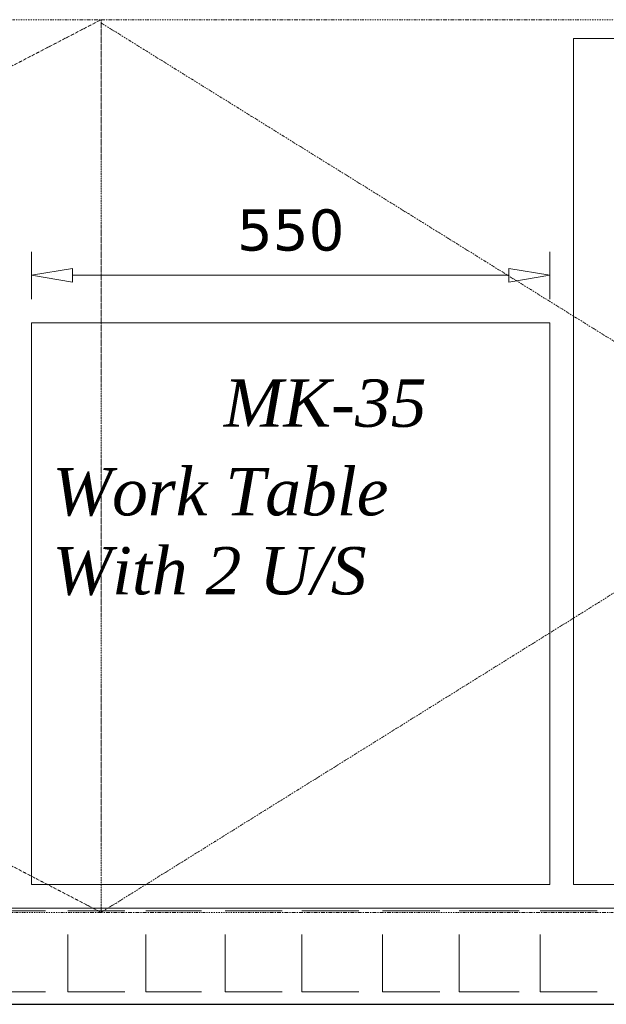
# Model space of a CAD drawing. Header units: millimetres. Extents: x 140304 to 319987, y -10756 to 142544.
# Tile 102 of 203: x 148169 to 148793, y 87578 to 88626. Entities that reach past the tile are written whole.
import ezdxf

# ---------------------------------------------------------------- set-up
doc = ezdxf.new("R2010")
doc.units = ezdxf.units.MM
doc.header["$LTSCALE"] = 10
doc.header["$PDMODE"] = 35
doc.header["$PDSIZE"] = -1000
doc.linetypes.add('DASHDOT', pattern=[1, 0.5, -0.25, 0, -0.25])
doc.layers.get('0').update_dxf_attribs({"linetype": 'CONTINUOUS'})
doc.layers.get('Defpoints').update_dxf_attribs({"color": 253, "linetype": 'CONTINUOUS'})
doc.layers.add('A wall', color=1, linetype='CONTINUOUS', lineweight=15)
doc.layers.add('EQUIPMENT', color=13, linetype='CONTINUOUS', lineweight=18)
doc.layers.add('hatch', color=7, linetype='CONTINUOUS', lineweight=0, true_color=0x919191)
doc.layers.add('TEXT', color=150, linetype='CONTINUOUS')
doc.styles.get("Standard").update_dxf_attribs({"font": 'verdana.ttf'})
doc.dimstyles.new('LBF 50', dxfattribs={"dimscale": 25, "dimtxt": 1.75, "dimasz": 1.75, "dimexe": 1, "dimexo": 1, "dimgap": 1, "dimtad": 1, "dimdec": 0, "dimrnd": 5, "dimzin": 12, "dimdsep": 46, "dimtxsty": 'Standard', "dimblk": 'CLOSEDBLANK', "dimcen": 0, "dimclrd": 256, "dimclre": 256, "dimclrt": 256, "dimadec": 0, "dimazin": 3, "dimtfac": 1, "dimtdec": 0, "dimtofl": 0, "dimtmove": 0, "dimatfit": 3, "dimldrblk": 'CLOSEDBLANK', "dimfxl": 0.18, "dimtolj": 1, "dimtzin": 0, "dimlwd": -1, "dimlwe": -1, "dimarcsym": 0})

# ---------------------------------------------------------------- blocks, each defined once
blk = doc.blocks.new('_ClosedBlank')
at = {"color": 0, "linetype": 'ByBlock', "lineweight": -2}
for p, q in [((-1, 0.167), (0, 0)), ((-1, 0.167), (-1, -0.167)), ((0, 0), (-1, -0.167))]:
    blk.add_line(p, q, dxfattribs=at)
blk = doc.blocks.new('*D301')
at = {"layer": 'Defpoints', "color": 0, "ltscale": 0.25, "transparency": 16777216}
for p in [(148732.8, 88354.2), (148181.1, 88303.7), (148732.8, 88303.7)]:
    blk.add_point(p, dxfattribs=at)
at = {"layer": 'EQUIPMENT', "ltscale": 0.25, "transparency": 16777216}
for p, q in [((148181.1, 88328.7), (148181.1, 88379.2)), ((148732.8, 88328.7), (148732.8, 88379.2)), ((148224.8, 88354.2), (148689.1, 88354.2))]:
    blk.add_line(p, q, dxfattribs=at)
at = {"layer": 'EQUIPMENT', "ltscale": 0.25, "transparency": 16777216, "xscale": 43.75, "yscale": 43.75, "zscale": 43.75, "rotation": 180}
blk.add_blockref('_ClosedBlank', (148181.1, 88354.2), dxfattribs=at)
at = {"layer": 'EQUIPMENT', "ltscale": 0.25, "transparency": 16777216, "xscale": 43.75, "yscale": 43.75, "zscale": 43.75}
blk.add_blockref('_ClosedBlank', (148732.8, 88354.2), dxfattribs=at)
at = {"layer": 'EQUIPMENT', "ltscale": 0.25, "transparency": 16777216, "insert": (148457, 88402), "char_height": 43.75, "attachment_point": 5}
blk.add_mtext('\\A1;550', dxfattribs=at)
blk = doc.blocks.new('*D302')
at = {"layer": 'Defpoints', "color": 0, "ltscale": 0.25, "transparency": 16777216}
for p in [(148181.1, 88303.7), (148134.3, 87705.9), (148181.1, 87705.9)]:
    blk.add_point(p, dxfattribs=at)
at = {"layer": 'EQUIPMENT', "ltscale": 0.25, "transparency": 16777216}
for p, q in [((148156.1, 88303.7), (148109.3, 88303.7)), ((148134.3, 88259.9), (148134.3, 87749.7)), ((148156.1, 87705.9), (148109.3, 87705.9))]:
    blk.add_line(p, q, dxfattribs=at)
at = {"layer": 'EQUIPMENT', "ltscale": 0.25, "transparency": 16777216, "xscale": 43.75, "yscale": 43.75, "zscale": 43.75}
for p, rotation in [((148134.3, 88303.7), 90), ((148134.3, 87705.9), 270)]:
    blk.add_blockref('_ClosedBlank', p, dxfattribs=dict(at, rotation=rotation))
at = {"layer": 'EQUIPMENT', "ltscale": 0.25, "transparency": 16777216, "insert": (148086.5, 88004.8), "char_height": 43.75, "attachment_point": 5, "rotation": 90}
blk.add_mtext('\\A1;600', dxfattribs=at)

msp = doc.modelspace()

# ---------------------------------------------------------------- linework, layer by layer
msp.add_lwpolyline([(144273.2, 87578.4), (155534.3, 87578.4)])
at = {"layer": 'A wall', "ltscale": 0.25}
for points in [[(152566.6, 87680.7), (141919.5, 87680.7)], [(141817.2, 87578.4), (152566.6, 87578.4)]]:
    msp.add_lwpolyline(points, dxfattribs=at)
at = {"layer": 'EQUIPMENT', "color": 6, "linetype": 'DASHDOT', "ltscale": 0.25}
for p, q in [((146425.3, 87676.2), (148255.3, 88626.2)), ((146425.3, 88626.2), (148255.3, 87676.2)), ((148255.3, 87676.2), (149780.3, 88626.2)), ((148255.3, 88622.7), (149780.3, 87676.2))]:
    msp.add_line(p, q, dxfattribs=at)
for points in [[(148255.3, 88626.2), (148255.3, 87676.2), (146425.3, 87676.2), (146425.3, 88626.2)], [(149780.3, 88626.2), (149780.3, 87676.2), (148255.3, 87676.2), (148255.3, 88626.2)]]:
    msp.add_lwpolyline(points, close=True, dxfattribs=at)
at = {"layer": 'EQUIPMENT'}
for points in [[(148758.1, 87705.9), (148758.1, 88606.2)], [(148758.1, 88606.2), (149658.3, 88606.2)], [(148732.8, 88303.7), (148181.1, 88303.7)], [(148181.1, 88303.7), (148181.1, 87705.9)], [(148732.8, 87705.9), (148732.8, 88303.7)], [(148181.1, 87705.9), (148732.8, 87705.9)], [(149658.3, 87705.9), (148758.1, 87705.9)], [(146017.3, 87680.7), (149808.1, 87680.7)]]:
    msp.add_lwpolyline(points, dxfattribs=at)
at = {"layer": 'hatch', "color": 5, "true_color": 0x0e19f1}
for points in [[(148135.1, 87677.8), (148196, 87677.8)], [(148219.7, 87677.8), (148280.5, 87677.8)], [(148302.8, 87677.8), (148362, 87677.8)], [(148387.3, 87677.8), (148448, 87677.8)], [(148468.8, 87677.8), (148529.6, 87677.8)], [(148554.8, 87677.8), (148615.6, 87677.8)], [(148636.4, 87677.8), (148700.2, 87677.8)], [(148722.4, 87677.8), (148783.3, 87677.8)], [(148219.7, 87591.8), (148219.7, 87652.6)], [(148302.8, 87591.8), (148302.8, 87652.6)], [(148387.3, 87591.8), (148387.3, 87652.6)], [(148468.8, 87591.8), (148468.8, 87652.6)], [(148554.8, 87591.8), (148554.8, 87652.6)], [(148636.4, 87591.8), (148636.4, 87652.6)], [(148722.4, 87591.8), (148722.4, 87652.6)], [(148135.1, 87591.8), (148196, 87591.8)], [(148219.7, 87591.8), (148280.5, 87591.8)], [(148302.8, 87591.8), (148362, 87591.8)], [(148387.3, 87591.8), (148448, 87591.8)], [(148468.8, 87591.8), (148529.6, 87591.8)], [(148554.8, 87591.8), (148615.6, 87591.8)], [(148636.4, 87591.8), (148700.2, 87591.8)], [(148722.4, 87591.8), (148783.3, 87591.8)]]:
    msp.add_lwpolyline(points, dxfattribs=at)

# ---------------------------------------------------------------- texts
at = {"layer": 'TEXT', "color": 1, "insert": (148385.7, 88192.2), "char_height": 50.448, "attachment_point": 7}
msp.add_mtext('{\\fTimes New Roman|b0|i1|c0|p18;MK-35}', dxfattribs=at)
at = {"layer": 'TEXT', "char_height": 50.448, "attachment_point": 7}
for s, insert in [('{\\fTimes New Roman|b0|i1|c0|p18;Work Table}', (148203.4, 88097.5)), ('{\\fTimes New Roman|b0|i1|c0|p18;With 2 U/S}', (148203.4, 88013.4))]:
    msp.add_mtext(s, dxfattribs=dict(at, insert=insert))

# ---------------------------------------------------------------- dimensions: what is measured, and where the dimension line sits
at = {"layer": 'EQUIPMENT', "color": 6, "ltscale": 0.25}
dim = msp.add_linear_dim(base=(148732.8, 88354.2), p1=(148181.1, 88303.7), p2=(148732.8, 88303.7), dimstyle='LBF 50', dxfattribs=at)
dim.commit()
dim.dimension.update_dxf_attribs({"geometry": '*D301', "text_midpoint": (148457, 88402)})
dim = msp.add_linear_dim(base=(148134.3, 87705.9), p1=(148181.1, 88303.7), p2=(148181.1, 87705.9), angle=90, dimstyle='LBF 50', dxfattribs=at)
dim.commit()
dim.dimension.update_dxf_attribs({"geometry": '*D302', "text_midpoint": (148086.5, 88004.8)})

doc.saveas('drawing.dxf')
